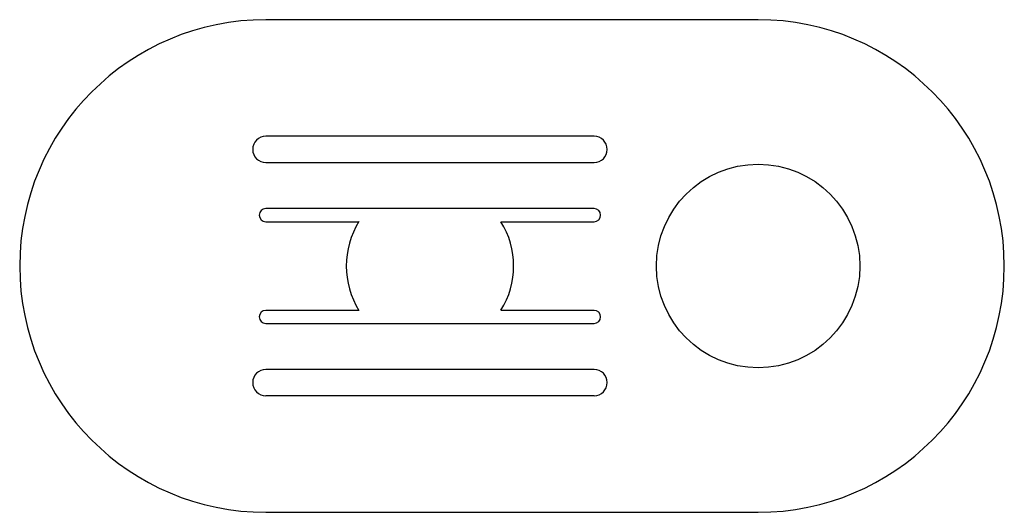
# Model space of a CAD drawing. Header units: millimetres. Extents: x -12.5 to 17.5, y -7.5 to 7.5.
import ezdxf

# ---------------------------------------------------------------- set-up
doc = ezdxf.new("R2010")
doc.units = ezdxf.units.MM
doc.layers.add('Shape2DView008', color=7, linetype='CONTINUOUS')

msp = doc.modelspace()

# ---------------------------------------------------------------- linework, layer by layer
at = {"layer": 'Shape2DView008'}
for p, q in [((10, 7.5), (-5, 7.5)), ((5, 3.95), (-5, 3.95)), ((-5, 3.15), (5, 3.15)), ((5, 1.75), (-5, 1.75)), ((-5, 1.35), (-2.16333, 1.35)), ((2.16333, 1.35), (5, 1.35)), ((-2.16333, -1.35), (-5, -1.35)), ((5, -1.35), (2.16333, -1.35)), ((-5, -1.75), (5, -1.75)), ((5, -3.15), (-5, -3.15)), ((5, -3.95), (-5, -3.95)), ((-5, -7.5), (10, -7.5))]:
    msp.add_line(p, q, dxfattribs=at)
msp.add_circle((10, 0), 3.1, dxfattribs=at)
for centre, radius, start, end in [((-5, 0), 7.5, 90, -90), ((10, 0), 7.5, -90, 90), ((-5, 3.55), 0.4, 90, -90), ((5, 3.55), 0.4, -90, 90), ((-5, 1.55), 0.2, 90, -90), ((5, 1.55), 0.2, -90, 90), ((0, 0), 2.55, 148.034, -148.034), ((0, 0), 2.55, -31.9657, 31.9657), ((-5, -1.55), 0.2, 90, -90), ((5, -1.55), 0.2, -90, 90), ((-5, -3.55), 0.4, 90, -90), ((5, -3.55), 0.4, -90, 90)]:
    msp.add_arc(centre, radius, start, end, dxfattribs=at)

doc.saveas('drawing.dxf')
